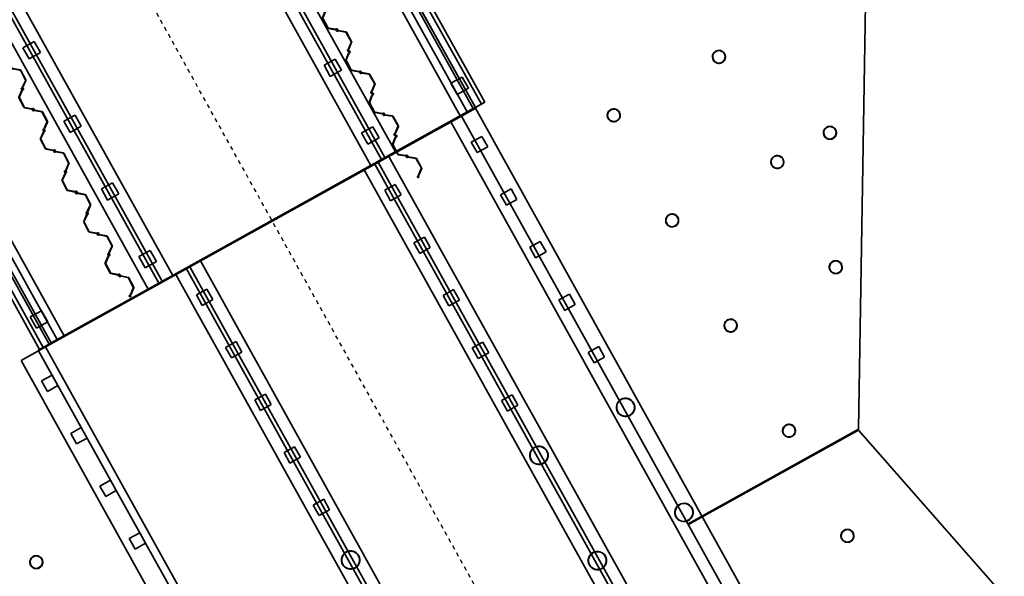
# Model space of a CAD drawing. Header units: metres. Extents: x 114178.5 to 114242.5, y 476750.2 to 476842.5.
# Tile 4 of 9: x 114201.9 to 114226.4, y 476781.9 to 476795.8. Entities that reach past the tile are written whole.
import ezdxf

# ---------------------------------------------------------------- set-up
doc = ezdxf.new("R2010")
doc.units = ezdxf.units.M
doc.linetypes.add('Grid Line', pattern=[0.022225, 0.0127, -0.003175, 0.003175, -0.003175])
doc.linetypes.add('Hidden_2_0', pattern=[0.004, 0.002, -0.002])
for name, color, linetype, lineweight in [('N-CO-BC-BETONVORM-G', 50, 'Continuous', 13), ('N-CO-SC-STAALVORM-G', 10, 'Continuous', 13), ('X-XX-AL-DETAIL-GN', 10, 'Continuous', 13), ('X_XX_AL_STRAMIENLIJN_G', 7, 'Continuous', 18)]:
    doc.layers.add(name, color=color, linetype=linetype, lineweight=lineweight)

# ---------------------------------------------------------------- blocks, each defined once
blk = doc.blocks.new('SF_Landhoofdbalk - Verkeersbrug-1300459-DWG export')
at = {"layer": 'N-CO-BC-BETONVORM-G', "lineweight": 35}
for p, q in [((-6.135, 0), (-6.135, 0.2)), ((-6.135, 0.2), (-6.135, 0.2)), ((-6.135, 0.2), (-6.135, -0.5)), ((-6.135, 0.2), (6.135, 0.2)), ((-6.135, 0.2), (6.135, 0.2)), ((-6.135, -0.17), (-6.135, 0)), ((-6.135, 0), (-6.135, 0)), ((-6.135, 0), (6.135, 0)), ((-6.135, 0), (6.135, 0)), ((6.135, -0.5), (6.135, 0.2)), ((6.135, 0.2), (6.135, 0.2)), ((6.135, 0.2), (6.135, 0)), ((6.135, 0), (6.135, 0)), ((6.135, 0), (6.135, -0.17)), ((-6.135, -0.23), (-6.135, -0.17)), ((-6.135, -0.17), (6.135, -0.17)), ((-6.135, -0.23), (-6.135, -0.23)), ((-6.135, -0.4), (-6.135, -0.23)), ((6.135, -0.23), (-6.135, -0.23)), ((6.135, -0.23), (-6.135, -0.23)), ((6.135, -0.17), (6.135, -0.23)), ((6.135, -0.23), (6.135, -0.4)), ((6.135, -0.23), (6.135, -0.23)), ((-6.135, -0.5), (-6.135, -0.4)), ((-6.135, -0.4), (6.135, -0.4)), ((6.135, -0.4), (6.135, -0.5)), ((-6.135, -0.5), (-6.135, -0.5)), ((6.135, -0.5), (-6.135, -0.5)), ((-6.135, -0.5), (6.135, -0.5)), ((6.135, -0.5), (6.135, -0.5))]:
    blk.add_line(p, q, dxfattribs=at)
blk = doc.blocks.new('SF_Landhoofdbalk - Verkeersbrug-1300427-DWG export')
at = {"layer": 'N-CO-BC-BETONVORM-G', "lineweight": 35}
for p, q in [((-6.135, 0.4), (-6.135, 0.5)), ((-6.135, 0.5), (-6.135, 0.5)), ((-6.135, 0.5), (-6.135, -0.2)), ((-6.135, 0.5), (6.135, 0.5)), ((6.135, 0.5), (-6.135, 0.5)), ((6.135, -0.2), (6.135, 0.5)), ((6.135, 0.5), (6.135, 0.5)), ((6.135, 0.5), (6.135, 0.4)), ((-6.135, 0.23), (-6.135, 0.4)), ((6.135, 0.4), (-6.135, 0.4)), ((6.135, 0.4), (6.135, 0.23)), ((-6.135, 0.17), (-6.135, 0.23)), ((-6.135, 0.23), (-6.135, 0.23)), ((-6.135, 0.23), (6.135, 0.23)), ((-6.135, 0.23), (6.135, 0.23)), ((-6.135, 0), (-6.135, 0.17)), ((6.135, 0.17), (-6.135, 0.17)), ((-6.135, -0.2), (-6.135, 0)), ((-6.135, 0), (-6.135, 0)), ((6.135, 0), (-6.135, 0)), ((6.135, 0), (-6.135, 0)), ((6.135, 0.23), (6.135, 0.23)), ((6.135, 0.23), (6.135, 0.17)), ((6.135, 0.17), (6.135, 0)), ((6.135, 0), (6.135, 0)), ((6.135, 0), (6.135, -0.2)), ((-6.135, -0.2), (-6.135, -0.2)), ((6.135, -0.2), (-6.135, -0.2)), ((6.135, -0.2), (-6.135, -0.2)), ((6.135, -0.2), (6.135, -0.2))]:
    blk.add_line(p, q, dxfattribs=at)
blk = doc.blocks.new('SC_Sheet Pile_PU - PU12-10-10-1298068-DWG export')
at = {"layer": 'N-CO-SC-STAALVORM-G', "lineweight": 35}
for p, q in [((-0.577, 0.007), (-0.59, -0.006)), ((-0.583, 0.01), (-0.578, 0.01)), ((-0.563, -0.008), (-0.561, 0.015)), ((-0.556, 0.029), (-0.441, 0.171)), ((-0.553, 0.01), (-0.555, -0.012)), ((-0.438, 0.159), (-0.547, 0.023)), ((-0.423, 0.18), (-0.16, 0.18)), ((-0.167, 0.17), (-0.416, 0.17)), ((-0.036, 0.023), (-0.145, 0.159)), ((-0.142, 0.171), (-0.027, 0.029)), ((-0.028, -0.012), (-0.03, 0.01)), ((-0.022, 0.015), (-0.02, -0.008)), ((-0.017, 0.003), (-0.017, 0.01)), ((-0.008, 0.009), (-0.008, 0.008)), ((-0.007, 0.006), (0.006, -0.007)), ((-0.006, 0.021), (0.017, 0.021)), ((0.007, -0.006), (-0.006, 0.007)), ((0.015, 0.012), (-0.005, 0.012)), ((-0.005, 0.01), (0, 0.01)), ((0.022, -0.015), (0.02, 0.008)), ((0.028, 0.012), (0.03, -0.01)), ((0.553, -0.01), (0.555, 0.012)), ((0.563, 0.008), (0.561, -0.015)), ((0.566, 0.021), (0.589, 0.021)), ((0.588, 0.012), (0.568, 0.012)), ((0.577, -0.007), (0.59, 0.006)), ((0.591, 0.008), (0.591, 0.009)), ((0.6, 0.01), (0.6, 0.003)), ((-0.6, -0.01), (-0.6, -0.003)), ((-0.591, -0.008), (-0.591, -0.009)), ((-0.566, -0.021), (-0.589, -0.021)), ((-0.588, -0.012), (-0.568, -0.012)), ((0.006, -0.021), (-0.017, -0.021)), ((-0.015, -0.012), (0.005, -0.012)), ((0.005, -0.01), (0, -0.01)), ((0.008, -0.009), (0.008, -0.008)), ((0.017, -0.003), (0.017, -0.01)), ((0.142, -0.171), (0.027, -0.029)), ((0.036, -0.023), (0.145, -0.159)), ((0.423, -0.18), (0.16, -0.18)), ((0.167, -0.17), (0.416, -0.17)), ((0.438, -0.159), (0.547, -0.023)), ((0.556, -0.029), (0.441, -0.171)), ((0.583, -0.01), (0.578, -0.01))]:
    blk.add_line(p, q, dxfattribs=at)
for centre, major_axis, start_param, end_param in [((-0.59, -0.003), (-0.00002, 0.01), 0.860964, 1.568491), ((-0.583, -0.009), (0, 0.02), 6.28088, 7.14415), ((-0.578, 0.008), (-0.00001, 0.00213), 3.872326, 6.28088), ((-0.537, 0.013), (-0.0001, 0.025), 0.876849, 1.468815), ((-0.529, 0.008), (-0.0001, 0.025), 0.876849, 1.468815), ((-0.423, 0.155), (-0.0001, 0.025), 6.28088, 7.160034), ((-0.416, 0.14), (-0.0001, 0.03), 6.28088, 7.160034), ((-0.167, 0.14), (-0.0001, 0.03), 5.401726, 6.28088), ((-0.16, 0.155), (-0.0001, 0.025), 5.401726, 6.28088), ((-0.054, 0.008), (-0.0001, 0.025), 4.80976, 5.401726), ((-0.046, 0.013), (-0.0001, 0.025), 4.80976, 5.401726), ((-0.006, 0.01), (0, 0.011), 6.28088, 7.851676), ((-0.007, 0.003), (-0.00002, 0.01), 1.568491, 2.276018), ((-0.005, 0.009), (-0.00001, 0.003), 6.28088, 7.851676), ((-0.005, 0.008), (-0.00001, 0.003), 1.568491, 2.406249), ((-0.005, 0.008), (-0.00001, 0.00213), 6.28088, 8.689435), ((0, -0.009), (0, 0.02), 5.417611, 6.28088), ((0.007, -0.003), (-0.00002, 0.01), 4.710084, 5.417611), ((0.015, 0.007), (-0.00001, 0.005), 4.80976, 6.28088), ((0.017, 0.01), (0, 0.011), 4.80976, 6.28088), ((0.566, 0.01), (0, 0.011), 6.28088, 7.752001), ((0.568, 0.007), (-0.00001, 0.005), 6.28088, 7.752001), ((0.588, 0.009), (-0.00001, 0.003), 4.710084, 6.28088), ((0.589, 0.01), (0, 0.011), 4.710084, 6.28088), ((0.588, 0.008), (-0.00001, 0.003), 3.872326, 4.710084), ((0.59, 0.003), (-0.00002, 0.01), 4.002557, 4.710084), ((-0.589, -0.01), (0, 0.011), 1.568491, 3.139287), ((-0.588, -0.008), (-0.00001, 0.003), 0.730733, 1.568491), ((-0.588, -0.009), (-0.00001, 0.003), 1.568491, 3.139288), ((-0.568, -0.007), (-0.00001, 0.005), 3.139287, 4.610408), ((-0.566, -0.01), (0, 0.011), 3.139288, 4.610408), ((-0.017, -0.01), (0, 0.011), 1.668167, 3.139288), ((-0.015, -0.007), (-0.00001, 0.005), 1.668167, 3.139288), ((0, 0.009), (0, 0.02), 2.276018, 3.139287), ((0.005, -0.008), (-0.00001, 0.00213), 3.139288, 5.547842), ((0.005, -0.009), (-0.00001, 0.003), 3.139287, 4.710084), ((0.006, -0.01), (0, 0.011), 3.139288, 4.710084), ((0.005, -0.008), (-0.00001, 0.003), 4.710084, 5.547842), ((0.046, -0.013), (-0.0001, 0.025), 1.668167, 2.260134), ((0.054, -0.008), (-0.0001, 0.025), 1.668167, 2.260134), ((0.16, -0.155), (-0.0001, 0.025), 2.260134, 3.139287), ((0.167, -0.14), (-0.0001, 0.03), 2.260134, 3.139287), ((0.416, -0.14), (-0.0001, 0.03), 3.139287, 4.018441), ((0.423, -0.155), (-0.0001, 0.025), 3.139287, 4.018441), ((0.529, -0.008), (-0.0001, 0.025), 4.018441, 4.610408), ((0.537, -0.013), (-0.0001, 0.025), 4.018441, 4.610408), ((0.578, -0.008), (-0.00001, 0.00213), 0.730733, 3.139287), ((0.583, 0.009), (0, 0.02), 3.139287, 4.002557)]:
    blk.add_ellipse(centre, major_axis=major_axis, ratio=0.971616, start_param=start_param, end_param=end_param, dxfattribs=at)
at = {"layer": 'X-XX-AL-DETAIL-GN', "linetype": 'Hidden_2_0', "lineweight": 25}
for p, q in [((-0.588, 0), (-0.578, 0)), ((-0.583, 0.005), (-0.583, -0.005)), ((-0.005, 0), (0.005, 0)), ((0, -0.005), (0, 0.005)), ((0.588, 0), (0.578, 0)), ((0.583, -0.005), (0.583, 0.005))]:
    blk.add_line(p, q, dxfattribs=at)
blk = doc.blocks.new('SC_Sheet Pile_PU - PU12-10-10-1298067-DWG export')
at = {"layer": 'N-CO-SC-STAALVORM-G', "lineweight": 35}
for p, q in [((-0.6, 0.01), (-0.6, 0.003)), ((-0.591, 0.008), (-0.591, 0.009)), ((-0.577, -0.007), (-0.59, 0.006)), ((-0.566, 0.021), (-0.589, 0.021)), ((-0.588, 0.012), (-0.568, 0.012)), ((-0.563, 0.008), (-0.561, -0.015)), ((-0.553, -0.01), (-0.555, 0.012)), ((-0.028, 0.012), (-0.03, -0.01)), ((-0.022, -0.015), (-0.02, 0.008)), ((0.006, 0.021), (-0.017, 0.021)), ((-0.015, 0.012), (0.005, 0.012)), ((-0.007, -0.006), (0.006, 0.007)), ((0.007, 0.006), (-0.006, -0.007)), ((0.005, 0.01), (0, 0.01)), ((0.008, 0.009), (0.008, 0.008)), ((0.017, 0.003), (0.017, 0.01)), ((0.022, 0.015), (0.02, -0.008)), ((0.142, 0.171), (0.027, 0.029)), ((0.028, -0.012), (0.03, 0.01)), ((0.036, 0.023), (0.145, 0.159)), ((0.423, 0.18), (0.16, 0.18)), ((0.167, 0.17), (0.416, 0.17)), ((0.438, 0.159), (0.547, 0.023)), ((0.556, 0.029), (0.441, 0.171)), ((0.553, 0.01), (0.555, -0.012)), ((0.563, -0.008), (0.561, 0.015)), ((0.577, 0.007), (0.59, -0.006)), ((0.583, 0.01), (0.578, 0.01)), ((-0.583, -0.01), (-0.578, -0.01)), ((-0.556, -0.029), (-0.441, -0.171)), ((-0.438, -0.159), (-0.547, -0.023)), ((-0.423, -0.18), (-0.16, -0.18)), ((-0.167, -0.17), (-0.416, -0.17)), ((-0.036, -0.023), (-0.145, -0.159)), ((-0.142, -0.171), (-0.027, -0.029)), ((-0.017, -0.003), (-0.017, -0.01)), ((-0.008, -0.009), (-0.008, -0.008)), ((-0.006, -0.021), (0.017, -0.021)), ((-0.005, -0.01), (0, -0.01)), ((0.015, -0.012), (-0.005, -0.012)), ((0.566, -0.021), (0.589, -0.021)), ((0.588, -0.012), (0.568, -0.012)), ((0.591, -0.008), (0.591, -0.009)), ((0.6, -0.01), (0.6, -0.003))]:
    blk.add_line(p, q, dxfattribs=at)
for centre, major_axis, start_param, end_param in [((-0.589, 0.01), (0, 0.011), 0.002305, 1.573101), ((-0.59, 0.003), (0.00002, 0.01), 1.573101, 2.280628), ((-0.588, 0.009), (0.00001, 0.003), 0.002305, 1.573101), ((-0.588, 0.008), (0.00001, 0.003), 1.573102, 2.41086), ((-0.568, 0.007), (0.00001, 0.005), 4.81437, 6.28549), ((-0.566, 0.01), (0, 0.011), 4.81437, 6.28549), ((-0.017, 0.01), (0, 0.011), 0.002305, 1.473426), ((-0.015, 0.007), (0.00001, 0.005), 0.002305, 1.473426), ((-0.007, -0.003), (0.00002, 0.01), 0.865575, 1.573101), ((0, -0.009), (0, 0.02), 0.002305, 0.865575), ((0.005, 0.009), (0.00001, 0.003), 4.714694, 6.285491), ((0.005, 0.008), (0.00001, 0.00213), 3.876936, 6.28549), ((0.006, 0.01), (0, 0.011), 4.714694, 6.28549), ((0.005, 0.008), (0.00001, 0.003), 3.876936, 4.714694), ((0.007, 0.003), (0.00002, 0.01), 4.007167, 4.714694), ((0.046, 0.013), (0.0001, 0.025), 0.881459, 1.473426), ((0.054, 0.008), (0.0001, 0.025), 0.881459, 1.473426), ((0.16, 0.155), (0.0001, 0.025), 0.002305, 0.881459), ((0.167, 0.14), (0.0001, 0.03), 0.002305, 0.881459), ((0.416, 0.14), (0.0001, 0.03), 5.406337, 6.28549), ((0.423, 0.155), (0.0001, 0.025), 5.406337, 6.28549), ((0.529, 0.008), (0.0001, 0.025), 4.81437, 5.406337), ((0.537, 0.013), (0.0001, 0.025), 4.81437, 5.406337), ((0.578, 0.008), (0.00001, 0.00213), 0.002305, 2.41086), ((0.583, -0.009), (0, 0.02), 5.422221, 6.28549), ((0.59, -0.003), (0.00002, 0.01), 4.714694, 5.422221), ((-0.583, 0.009), (0, 0.02), 2.280628, 3.143898), ((-0.578, -0.008), (0.00001, 0.00213), 3.143898, 5.552452), ((-0.537, -0.013), (0.0001, 0.025), 1.672777, 2.264744), ((-0.529, -0.008), (0.0001, 0.025), 1.672777, 2.264744), ((-0.423, -0.155), (0.0001, 0.025), 2.264744, 3.143898), ((-0.416, -0.14), (0.0001, 0.03), 2.264744, 3.143898), ((-0.167, -0.14), (0.0001, 0.03), 3.143898, 4.023052), ((-0.16, -0.155), (0.0001, 0.025), 3.143898, 4.023052), ((-0.054, -0.008), (0.0001, 0.025), 4.023052, 4.615018), ((-0.046, -0.013), (0.0001, 0.025), 4.023052, 4.615018), ((-0.006, -0.01), (0, 0.011), 1.573101, 3.143898), ((-0.005, -0.008), (0.00001, 0.003), 0.735343, 1.573101), ((-0.005, -0.009), (0.00001, 0.003), 1.573102, 3.143898), ((-0.005, -0.008), (0.00001, 0.00213), 0.735343, 3.143898), ((0, 0.009), (0, 0.02), 3.143898, 4.007167), ((0.015, -0.007), (0.00001, 0.005), 3.143898, 4.615018), ((0.017, -0.01), (0, 0.011), 3.143898, 4.615018), ((0.566, -0.01), (0, 0.011), 1.672777, 3.143898), ((0.568, -0.007), (0.00001, 0.005), 1.672777, 3.143898), ((0.588, -0.009), (0.00001, 0.003), 3.143898, 4.714694), ((0.589, -0.01), (0, 0.011), 3.143898, 4.714694), ((0.588, -0.008), (0.00001, 0.003), 4.714694, 5.552452)]:
    blk.add_ellipse(centre, major_axis=major_axis, ratio=0.971616, start_param=start_param, end_param=end_param, dxfattribs=at)
at = {"layer": 'X-XX-AL-DETAIL-GN', "linetype": 'Hidden_2_0', "lineweight": 25}
for p, q in [((-0.588, 0), (-0.578, 0)), ((-0.583, -0.005), (-0.583, 0.005)), ((-0.005, 0), (0.005, 0)), ((0, 0.005), (0, -0.005)), ((0.588, 0), (0.578, 0)), ((0.583, 0.005), (0.583, -0.005))]:
    blk.add_line(p, q, dxfattribs=at)
blk = doc.blocks.new('SF_Beton_Rechthoekig - 700x500-1317572-DWG export')
at = {"layer": 'N-CO-BC-BETONVORM-G', "lineweight": 35}
for p, q in [((-11.965, -0.35), (-11.965, 0.35)), ((-11.965, 0.35), (-11.965, 0.35)), ((-11.965, 0.35), (-11.965, -0.35)), ((-11.965, 0.35), (11.965, 0.35)), ((-11.965, 0.35), (11.965, 0.35)), ((11.965, -0.35), (11.965, 0.35)), ((11.965, 0.35), (11.965, 0.35)), ((11.965, 0.35), (11.965, -0.35)), ((-11.965, -0.35), (-11.965, -0.35)), ((11.965, -0.35), (-11.965, -0.35)), ((-11.965, -0.35), (11.965, -0.35)), ((11.965, -0.35), (11.965, -0.35))]:
    blk.add_line(p, q, dxfattribs=at)

msp = doc.modelspace()

# ---------------------------------------------------------------- linework, layer by layer
at = {"layer": 'N-CO-BC-BETONVORM-G', "lineweight": 35}
for p, q in [((114213.268, 476793.567), (114207.289, 476804.329)), ((114207.098, 476804.199), (114213.057, 476793.473)), ((114204.956, 476803.009), (114210.915, 476792.284)), ((114211.003, 476792.332), (114205.044, 476803.058)), ((114205.306, 476803.204), (114211.265, 476792.478)), ((114211.265, 476792.478), (114205.306, 476803.204)), ((114210.653, 476792.138), (114204.694, 476802.864)), ((114210.653, 476792.138), (114204.694, 476802.864)), ((114199.755, 476800.12), (114205.714, 476789.394)), ((114205.714, 476789.394), (114199.755, 476800.12)), ((114199.406, 476799.926), (114205.364, 476789.2)), ((114205.452, 476789.248), (114199.493, 476799.974)), ((114205.102, 476789.054), (114199.143, 476799.78)), ((114205.102, 476789.054), (114199.143, 476799.78)), ((114196.66, 476798.423), (114202.628, 476787.68)), ((114202.829, 476787.791), (114196.87, 476798.517)), ((114222.983, 476796.169), (114222.808, 476785.554)), ((114201.976, 476795.073), (114202.255, 476795.228)), ((114201.976, 476795.073), (114202.255, 476795.228)), ((114202.255, 476795.228), (114202.411, 476794.949)), ((114202.255, 476795.228), (114202.411, 476794.949)), ((114202.131, 476794.793), (114201.976, 476795.073)), ((114202.131, 476794.793), (114201.976, 476795.073)), ((114202.411, 476794.949), (114202.131, 476794.793)), ((114202.411, 476794.949), (114202.131, 476794.793)), ((114209.484, 476794.634), (114209.763, 476794.789)), ((114209.484, 476794.634), (114209.763, 476794.789)), ((114209.763, 476794.789), (114209.919, 476794.51)), ((114209.763, 476794.789), (114209.919, 476794.51)), ((114209.639, 476794.354), (114209.484, 476794.634)), ((114209.639, 476794.354), (114209.484, 476794.634)), ((114209.919, 476794.51), (114209.639, 476794.354)), ((114209.919, 476794.51), (114209.639, 476794.354)), ((114212.65, 476794.185), (114212.93, 476794.341)), ((114212.65, 476794.185), (114212.93, 476794.341)), ((114212.805, 476793.906), (114212.65, 476794.185)), ((114212.805, 476793.906), (114212.65, 476794.185)), ((114212.93, 476794.341), (114213.085, 476794.061)), ((114212.93, 476794.341), (114213.085, 476794.061)), ((114213.085, 476794.061), (114212.805, 476793.906)), ((114213.085, 476794.061), (114212.805, 476793.906)), ((114213.057, 476793.473), (114205.364, 476789.2)), ((114213.259, 476793.562), (114212.647, 476793.223)), ((114212.647, 476793.223), (114213.259, 476793.562)), ((114212.909, 476793.369), (114213.268, 476793.567)), ((114213.259, 476793.562), (114233.664, 476756.835)), ((114233.664, 476756.835), (114213.259, 476793.562)), ((114202.367, 476787.512), (114212.909, 476793.369)), ((114202.995, 476793.237), (114203.275, 476793.393)), ((114202.995, 476793.237), (114203.275, 476793.393)), ((114203.151, 476792.958), (114202.995, 476793.237)), ((114203.151, 476792.958), (114202.995, 476793.237)), ((114203.275, 476793.393), (114203.431, 476793.113)), ((114203.275, 476793.393), (114203.431, 476793.113)), ((114233.052, 476756.495), (114212.647, 476793.223)), ((114233.052, 476756.495), (114212.647, 476793.223)), ((114212.909, 476793.369), (114233.314, 476756.641)), ((114203.431, 476793.113), (114203.151, 476792.958)), ((114203.431, 476793.113), (114203.151, 476792.958)), ((114210.421, 476792.947), (114210.701, 476793.102)), ((114210.421, 476792.947), (114210.701, 476793.102)), ((114210.576, 476792.667), (114210.421, 476792.947)), ((114210.576, 476792.667), (114210.421, 476792.947)), ((114210.701, 476793.102), (114210.856, 476792.823)), ((114210.701, 476793.102), (114210.856, 476792.823)), ((114210.856, 476792.823), (114210.576, 476792.667)), ((114210.856, 476792.823), (114210.576, 476792.667)), ((114213.157, 476792.717), (114213.419, 476792.862)), ((114213.157, 476792.717), (114213.419, 476792.862)), ((114213.303, 476792.455), (114213.157, 476792.717)), ((114213.303, 476792.455), (114213.157, 476792.717)), ((114213.419, 476792.862), (114213.565, 476792.6)), ((114213.419, 476792.862), (114213.565, 476792.6)), ((114211.265, 476792.478), (114210.653, 476792.138)), ((114210.653, 476792.138), (114211.265, 476792.478)), ((114213.565, 476792.6), (114213.303, 476792.455)), ((114213.565, 476792.6), (114213.303, 476792.455)), ((114211.1, 476792.363), (114210.488, 476792.023)), ((114210.488, 476792.023), (114211.1, 476792.363)), ((114231.242, 476755.489), (114210.837, 476792.217)), ((114211.1, 476792.363), (114231.505, 476755.635)), ((114231.505, 476755.635), (114211.1, 476792.363)), ((114230.893, 476755.295), (114210.488, 476792.023)), ((114225.889, 476764.302), (114210.488, 476792.023)), ((114210.749, 476792.168), (114226.15, 476764.447)), ((114203.933, 476791.55), (114204.212, 476791.706)), ((114203.933, 476791.55), (114204.212, 476791.706)), ((114204.088, 476791.27), (114203.933, 476791.55)), ((114204.088, 476791.27), (114203.933, 476791.55)), ((114204.212, 476791.706), (114204.368, 476791.426)), ((114204.212, 476791.706), (114204.368, 476791.426)), ((114210.997, 476791.517), (114211.259, 476791.662)), ((114210.997, 476791.517), (114211.259, 476791.662)), ((114211.143, 476791.254), (114210.997, 476791.517)), ((114211.143, 476791.254), (114210.997, 476791.517)), ((114211.259, 476791.662), (114211.405, 476791.4)), ((114211.259, 476791.662), (114211.405, 476791.4)), ((114213.886, 476791.406), (114214.148, 476791.551)), ((114213.886, 476791.406), (114214.148, 476791.551)), ((114214.148, 476791.551), (114214.293, 476791.289)), ((114214.148, 476791.551), (114214.293, 476791.289)), ((114204.368, 476791.426), (114204.088, 476791.27)), ((114204.368, 476791.426), (114204.088, 476791.27)), ((114211.405, 476791.4), (114211.143, 476791.254)), ((114211.405, 476791.4), (114211.143, 476791.254)), ((114214.031, 476791.143), (114213.886, 476791.406)), ((114214.031, 476791.143), (114213.886, 476791.406)), ((114214.293, 476791.289), (114214.031, 476791.143)), ((114214.293, 476791.289), (114214.031, 476791.143)), ((114211.725, 476790.205), (114211.988, 476790.351)), ((114211.725, 476790.205), (114211.988, 476790.351)), ((114211.988, 476790.351), (114212.133, 476790.089)), ((114211.988, 476790.351), (114212.133, 476790.089)), ((114204.87, 476789.863), (114205.15, 476790.018)), ((114204.87, 476789.863), (114205.15, 476790.018)), ((114205.15, 476790.018), (114205.305, 476789.739)), ((114205.15, 476790.018), (114205.305, 476789.739)), ((114211.871, 476789.943), (114211.725, 476790.205)), ((114211.871, 476789.943), (114211.725, 476790.205)), ((114212.133, 476790.089), (114211.871, 476789.943)), ((114212.133, 476790.089), (114211.871, 476789.943)), ((114214.614, 476790.094), (114214.876, 476790.24)), ((114214.614, 476790.094), (114214.876, 476790.24)), ((114214.76, 476789.832), (114214.614, 476790.094)), ((114214.76, 476789.832), (114214.614, 476790.094)), ((114214.876, 476790.24), (114215.022, 476789.978)), ((114214.876, 476790.24), (114215.022, 476789.978)), ((114205.025, 476789.583), (114204.87, 476789.863)), ((114205.025, 476789.583), (114204.87, 476789.863)), ((114206.404, 476789.754), (114205.792, 476789.414)), ((114205.792, 476789.414), (114206.404, 476789.754)), ((114206.404, 476789.754), (114221.804, 476762.033)), ((114221.804, 476762.033), (114206.404, 476789.754)), ((114215.022, 476789.978), (114214.76, 476789.832)), ((114215.022, 476789.978), (114214.76, 476789.832)), ((114205.305, 476789.739), (114205.025, 476789.583)), ((114205.305, 476789.739), (114205.025, 476789.583)), ((114206.054, 476789.56), (114217.676, 476768.641)), ((114221.542, 476761.887), (114206.141, 476789.608)), ((114205.102, 476789.054), (114205.714, 476789.394)), ((114205.714, 476789.394), (114205.452, 476789.248)), ((114221.193, 476761.693), (114205.792, 476789.414)), ((114217.414, 476768.495), (114205.792, 476789.414)), ((114202.829, 476787.791), (114205.364, 476789.2)), ((114205.364, 476789.2), (114205.102, 476789.054)), ((114206.302, 476788.908), (114206.564, 476789.054)), ((114206.302, 476788.908), (114206.564, 476789.054)), ((114206.564, 476789.054), (114206.709, 476788.792)), ((114206.564, 476789.054), (114206.709, 476788.792)), ((114212.454, 476788.894), (114212.716, 476789.04)), ((114212.454, 476788.894), (114212.716, 476789.04)), ((114212.716, 476789.04), (114212.862, 476788.778)), ((114212.716, 476789.04), (114212.862, 476788.778)), ((114206.447, 476788.646), (114206.302, 476788.908)), ((114206.447, 476788.646), (114206.302, 476788.908)), ((114206.709, 476788.792), (114206.447, 476788.646)), ((114206.709, 476788.792), (114206.447, 476788.646)), ((114212.6, 476788.632), (114212.454, 476788.894)), ((114212.6, 476788.632), (114212.454, 476788.894)), ((114212.862, 476788.778), (114212.6, 476788.632)), ((114212.862, 476788.778), (114212.6, 476788.632)), ((114215.342, 476788.783), (114215.605, 476788.929)), ((114215.342, 476788.783), (114215.605, 476788.929)), ((114215.488, 476788.521), (114215.342, 476788.783)), ((114215.488, 476788.521), (114215.342, 476788.783)), ((114215.605, 476788.929), (114215.75, 476788.667)), ((114215.605, 476788.929), (114215.75, 476788.667)), ((114215.75, 476788.667), (114215.488, 476788.521)), ((114215.75, 476788.667), (114215.488, 476788.521)), ((114202.16, 476788.358), (114202.44, 476788.513)), ((114202.16, 476788.358), (114202.44, 476788.513)), ((114202.316, 476788.078), (114202.16, 476788.358)), ((114202.316, 476788.078), (114202.16, 476788.358)), ((114202.44, 476788.513), (114202.595, 476788.233)), ((114202.44, 476788.513), (114202.595, 476788.233)), ((114202.595, 476788.233), (114202.316, 476788.078)), ((114202.595, 476788.233), (114202.316, 476788.078)), ((114202.628, 476787.68), (114202.357, 476787.529)), ((114207.03, 476787.597), (114207.292, 476787.743)), ((114207.03, 476787.597), (114207.292, 476787.743)), ((114207.176, 476787.335), (114207.03, 476787.597)), ((114207.176, 476787.335), (114207.03, 476787.597)), ((114207.292, 476787.743), (114207.438, 476787.48)), ((114207.292, 476787.743), (114207.438, 476787.48)), ((114213.182, 476787.583), (114213.445, 476787.729)), ((114213.182, 476787.583), (114213.445, 476787.729)), ((114213.328, 476787.321), (114213.182, 476787.583)), ((114213.328, 476787.321), (114213.182, 476787.583)), ((114213.445, 476787.729), (114213.59, 476787.466)), ((114213.445, 476787.729), (114213.59, 476787.466)), ((114216.071, 476787.472), (114216.333, 476787.618)), ((114216.071, 476787.472), (114216.333, 476787.618)), ((114216.333, 476787.618), (114216.479, 476787.355)), ((114216.333, 476787.618), (114216.479, 476787.355)), ((114202.357, 476787.529), (114213.989, 476766.593)), ((114207.438, 476787.48), (114207.176, 476787.335)), ((114207.438, 476787.48), (114207.176, 476787.335)), ((114213.59, 476787.466), (114213.328, 476787.321)), ((114213.59, 476787.466), (114213.328, 476787.321)), ((114216.217, 476787.21), (114216.071, 476787.472)), ((114216.217, 476787.21), (114216.071, 476787.472)), ((114216.479, 476787.355), (114216.217, 476787.21)), ((114216.479, 476787.355), (114216.217, 476787.21)), ((114202.44, 476786.763), (114202.702, 476786.908)), ((114202.44, 476786.763), (114202.702, 476786.908)), ((114202.702, 476786.908), (114202.848, 476786.646)), ((114202.702, 476786.908), (114202.848, 476786.646)), ((114202.586, 476786.5), (114202.44, 476786.763)), ((114202.586, 476786.5), (114202.44, 476786.763)), ((114202.848, 476786.646), (114202.586, 476786.5)), ((114202.848, 476786.646), (114202.586, 476786.5)), ((114207.759, 476786.286), (114208.021, 476786.431)), ((114207.759, 476786.286), (114208.021, 476786.431)), ((114208.021, 476786.431), (114208.166, 476786.169)), ((114208.021, 476786.431), (114208.166, 476786.169)), ((114213.911, 476786.272), (114214.173, 476786.417)), ((114213.911, 476786.272), (114214.173, 476786.417)), ((114214.173, 476786.417), (114214.319, 476786.155)), ((114214.173, 476786.417), (114214.319, 476786.155)), ((114207.904, 476786.023), (114207.759, 476786.286)), ((114207.904, 476786.023), (114207.759, 476786.286)), ((114208.166, 476786.169), (114207.904, 476786.023)), ((114208.166, 476786.169), (114207.904, 476786.023)), ((114214.056, 476786.01), (114213.911, 476786.272)), ((114214.056, 476786.01), (114213.911, 476786.272)), ((114214.319, 476786.155), (114214.056, 476786.01)), ((114214.319, 476786.155), (114214.056, 476786.01)), ((114203.168, 476785.451), (114203.431, 476785.597)), ((114203.168, 476785.451), (114203.431, 476785.597)), ((114203.431, 476785.597), (114203.576, 476785.335)), ((114203.431, 476785.597), (114203.576, 476785.335)), ((114203.314, 476785.189), (114203.168, 476785.451)), ((114203.314, 476785.189), (114203.168, 476785.451)), ((114203.576, 476785.335), (114203.314, 476785.189)), ((114203.576, 476785.335), (114203.314, 476785.189)), ((114222.808, 476785.554), (114218.562, 476783.195)), ((114218.571, 476783.177), (114222.814, 476785.534)), ((114222.814, 476785.534), (114235.687, 476770.877)), ((114208.487, 476784.974), (114208.749, 476785.12)), ((114208.487, 476784.974), (114208.749, 476785.12)), ((114208.749, 476785.12), (114208.895, 476784.858)), ((114208.749, 476785.12), (114208.895, 476784.858)), ((114208.633, 476784.712), (114208.487, 476784.974)), ((114208.633, 476784.712), (114208.487, 476784.974)), ((114208.895, 476784.858), (114208.633, 476784.712)), ((114208.895, 476784.858), (114208.633, 476784.712)), ((114203.897, 476784.14), (114204.159, 476784.286)), ((114203.897, 476784.14), (114204.159, 476784.286)), ((114204.043, 476783.878), (114203.897, 476784.14)), ((114204.043, 476783.878), (114203.897, 476784.14)), ((114204.159, 476784.286), (114204.305, 476784.024)), ((114204.159, 476784.286), (114204.305, 476784.024)), ((114204.305, 476784.024), (114204.043, 476783.878)), ((114204.305, 476784.024), (114204.043, 476783.878)), ((114209.215, 476783.663), (114209.478, 476783.809)), ((114209.215, 476783.663), (114209.478, 476783.809)), ((114209.361, 476783.401), (114209.215, 476783.663)), ((114209.361, 476783.401), (114209.215, 476783.663)), ((114209.478, 476783.809), (114209.623, 476783.547)), ((114209.478, 476783.809), (114209.623, 476783.547)), ((114209.623, 476783.547), (114209.361, 476783.401)), ((114209.623, 476783.547), (114209.361, 476783.401)), ((114204.625, 476782.829), (114204.888, 476782.975)), ((114204.625, 476782.829), (114204.888, 476782.975)), ((114204.888, 476782.975), (114205.033, 476782.712)), ((114204.888, 476782.975), (114205.033, 476782.712)), ((114204.771, 476782.567), (114204.625, 476782.829)), ((114204.771, 476782.567), (114204.625, 476782.829)), ((114205.033, 476782.712), (114204.771, 476782.567)), ((114205.033, 476782.712), (114204.771, 476782.567))]:
    msp.add_line(p, q, dxfattribs=at)
for centre, radius, start, end in [((114219.331, 476794.844), 0.156, 29.0551, 209.0551), ((114219.331, 476794.844), 0.156, 29.0551, 209.0551), ((114219.331, 476794.844), 0.156, 209.0551, 29.0551), ((114219.331, 476794.844), 0.156, 209.0551, 29.0551), ((114216.709, 476793.387), 0.156, 29.0551, 209.0551), ((114216.709, 476793.387), 0.156, 29.0551, 209.0551), ((114216.709, 476793.387), 0.156, 209.0551, 29.0551), ((114216.709, 476793.387), 0.156, 209.0551, 29.0551), ((114222.099, 476792.95), 0.156, 29.0551, 209.0551), ((114222.099, 476792.95), 0.156, 29.0551, 209.0551), ((114222.099, 476792.95), 0.156, 209.0551, 29.0551), ((114222.099, 476792.95), 0.156, 209.0551, 29.0551), ((114220.788, 476792.221), 0.156, 29.0551, 209.0551), ((114220.788, 476792.221), 0.156, 29.0551, 209.0551), ((114220.788, 476792.221), 0.156, 209.0551, 29.0551), ((114220.788, 476792.221), 0.156, 209.0551, 29.0551), ((114218.166, 476790.764), 0.156, 29.0551, 209.0551), ((114218.166, 476790.764), 0.156, 29.0551, 209.0551), ((114218.166, 476790.764), 0.156, 209.0551, 29.0551), ((114218.166, 476790.764), 0.156, 209.0551, 29.0551), ((114222.245, 476789.599), 0.156, 29.0551, 209.0551), ((114222.245, 476789.599), 0.156, 29.0551, 209.0551), ((114222.245, 476789.599), 0.156, 209.0551, 29.0551), ((114222.245, 476789.599), 0.156, 209.0551, 29.0551), ((114219.623, 476788.142), 0.156, 29.0551, 209.0551), ((114219.623, 476788.142), 0.156, 29.0551, 209.0551), ((114219.623, 476788.142), 0.156, 209.0551, 29.0551), ((114219.623, 476788.142), 0.156, 209.0551, 29.0551), ((114217.003, 476786.102), 0.222, 29.0551, 209.0551), ((114217.003, 476786.102), 0.222, 29.0551, 209.0551), ((114217.003, 476786.102), 0.222, 209.0551, 29.0551), ((114217.003, 476786.102), 0.222, 209.0551, 29.0551), ((114221.08, 476785.519), 0.156, 29.0551, 209.0551), ((114221.08, 476785.519), 0.156, 29.0551, 209.0551), ((114221.08, 476785.519), 0.156, 209.0551, 29.0551), ((114221.08, 476785.519), 0.156, 209.0551, 29.0551), ((114214.844, 476784.903), 0.223, 29.0551, 209.0551), ((114214.844, 476784.903), 0.223, 29.0551, 209.0551), ((114214.844, 476784.903), 0.223, 209.0551, 29.0551), ((114214.844, 476784.903), 0.222, 209.0551, 29.0551), ((114218.46, 476783.48), 0.223, 29.0551, 209.0551), ((114218.46, 476783.48), 0.222, 29.0551, 209.0551), ((114218.46, 476783.48), 0.222, 209.0551, 29.0551), ((114218.46, 476783.48), 0.223, 209.0551, 29.0551), ((114222.536, 476782.897), 0.156, 29.0551, 209.0551), ((114222.536, 476782.897), 0.156, 29.0551, 209.0551), ((114222.536, 476782.897), 0.156, 209.0551, 29.0551), ((114222.536, 476782.897), 0.156, 209.0551, 29.0551), ((114202.309, 476782.241), 0.156, 29.0551, 209.0551), ((114202.309, 476782.241), 0.156, 29.0551, 209.0551), ((114210.148, 476782.294), 0.223, 29.0551, 209.0551), ((114210.148, 476782.294), 0.222, 29.0551, 209.0551), ((114210.148, 476782.294), 0.223, 209.0551, 29.0551), ((114210.148, 476782.294), 0.223, 209.0551, 29.0551), ((114216.301, 476782.28), 0.222, 29.0551, 209.0551), ((114216.301, 476782.28), 0.222, 29.0551, 209.0551), ((114216.301, 476782.28), 0.222, 209.0551, 29.0551), ((114216.301, 476782.28), 0.223, 209.0551, 29.0551), ((114202.309, 476782.241), 0.156, 209.0551, 29.0551), ((114202.309, 476782.241), 0.156, 209.0551, 29.0551)]:
    msp.add_arc(centre, radius, start, end, dxfattribs=at)
at = {"layer": 'N-CO-SC-STAALVORM-G', "lineweight": 35}
for centre, radius, start, end in [((114219.331, 476794.844), 0.162, 119.0551, 299.0551), ((114219.331, 476794.844), 0.162, 119.0551, 299.0551), ((114219.331, 476794.844), 0.156, 119.0551, 299.0551), ((114219.331, 476794.844), 0.156, 119.0551, 299.0551), ((114219.331, 476794.844), 0.162, 299.0551, 119.0551), ((114219.331, 476794.844), 0.162, 299.0551, 119.0551), ((114219.331, 476794.844), 0.156, 299.0551, 119.0551), ((114219.331, 476794.844), 0.156, 299.0551, 119.0551), ((114216.709, 476793.387), 0.162, 119.0551, 299.0551), ((114216.709, 476793.387), 0.162, 119.0551, 299.0551), ((114216.709, 476793.387), 0.156, 119.0551, 299.0551), ((114216.709, 476793.387), 0.156, 119.0551, 299.0551), ((114216.709, 476793.387), 0.162, 299.0551, 119.0551), ((114216.709, 476793.387), 0.162, 299.0551, 119.0551), ((114216.709, 476793.387), 0.156, 299.0551, 119.0551), ((114216.709, 476793.387), 0.156, 299.0551, 119.0551), ((114222.099, 476792.95), 0.162, 119.0551, 299.0551), ((114222.099, 476792.95), 0.162, 119.0551, 299.0551), ((114222.099, 476792.95), 0.156, 119.0551, 299.0551), ((114222.099, 476792.95), 0.156, 119.0551, 299.0551), ((114222.099, 476792.95), 0.162, 299.0551, 119.0551), ((114222.099, 476792.95), 0.162, 299.0551, 119.0551), ((114222.099, 476792.95), 0.156, 299.0551, 119.0551), ((114222.099, 476792.95), 0.156, 299.0551, 119.0551), ((114220.788, 476792.221), 0.162, 119.0551, 299.0551), ((114220.788, 476792.221), 0.162, 119.0551, 299.0551), ((114220.788, 476792.221), 0.156, 119.0551, 299.0551), ((114220.788, 476792.221), 0.156, 119.0551, 299.0551), ((114220.788, 476792.221), 0.162, 299.0551, 119.0551), ((114220.788, 476792.221), 0.162, 299.0551, 119.0551), ((114220.788, 476792.221), 0.156, 299.0551, 119.0551), ((114220.788, 476792.221), 0.156, 299.0551, 119.0551), ((114218.166, 476790.764), 0.162, 119.0551, 299.0551), ((114218.166, 476790.764), 0.162, 119.0551, 299.0551), ((114218.166, 476790.764), 0.156, 119.0551, 299.0551), ((114218.166, 476790.764), 0.156, 119.0551, 299.0551), ((114218.166, 476790.764), 0.162, 299.0551, 119.0551), ((114218.166, 476790.764), 0.162, 299.0551, 119.0551), ((114218.166, 476790.764), 0.156, 299.0551, 119.0551), ((114218.166, 476790.764), 0.156, 299.0551, 119.0551), ((114222.245, 476789.599), 0.162, 299.0551, 119.0551), ((114222.245, 476789.599), 0.162, 299.0551, 119.0551), ((114222.245, 476789.599), 0.156, 299.0551, 119.0551), ((114222.245, 476789.599), 0.156, 299.0551, 119.0551), ((114222.245, 476789.599), 0.162, 119.0551, 299.0551), ((114222.245, 476789.599), 0.162, 119.0551, 299.0551), ((114222.245, 476789.599), 0.156, 119.0551, 299.0551), ((114222.245, 476789.599), 0.156, 119.0551, 299.0551), ((114219.623, 476788.142), 0.162, 119.0551, 299.0551), ((114219.623, 476788.142), 0.162, 119.0551, 299.0551), ((114219.623, 476788.142), 0.156, 119.0551, 299.0551), ((114219.623, 476788.142), 0.156, 119.0551, 299.0551), ((114219.623, 476788.142), 0.162, 299.0551, 119.0551), ((114219.623, 476788.142), 0.162, 299.0551, 119.0551), ((114219.623, 476788.142), 0.156, 299.0551, 119.0551), ((114219.623, 476788.142), 0.156, 299.0551, 119.0551), ((114217.003, 476786.102), 0.229, 299.0551, 119.0551), ((114217.003, 476786.102), 0.228, 299.0551, 119.0551), ((114217.003, 476786.102), 0.222, 299.0551, 119.0551), ((114217.003, 476786.102), 0.222, 299.0551, 119.0551), ((114217.003, 476786.102), 0.228, 119.0551, 299.0551), ((114217.003, 476786.102), 0.229, 119.0551, 299.0551), ((114217.003, 476786.102), 0.222, 119.0551, 299.0551), ((114217.003, 476786.102), 0.222, 119.0551, 299.0551), ((114221.08, 476785.519), 0.162, 119.0551, 299.0551), ((114221.08, 476785.519), 0.162, 119.0551, 299.0551), ((114221.08, 476785.519), 0.156, 119.0551, 299.0551), ((114221.08, 476785.519), 0.156, 119.0551, 299.0551), ((114221.08, 476785.519), 0.162, 299.0551, 119.0551), ((114221.08, 476785.519), 0.162, 299.0551, 119.0551), ((114221.08, 476785.519), 0.156, 299.0551, 119.0551), ((114221.08, 476785.519), 0.156, 299.0551, 119.0551), ((114214.844, 476784.903), 0.229, 119.0551, 299.0551), ((114214.844, 476784.903), 0.229, 119.0551, 299.0551), ((114214.844, 476784.903), 0.223, 119.0551, 299.0551), ((114214.844, 476784.903), 0.223, 119.0551, 299.0551), ((114214.844, 476784.903), 0.229, 299.0551, 119.0551), ((114214.844, 476784.903), 0.229, 299.0551, 119.0551), ((114214.844, 476784.903), 0.222, 299.0551, 119.0551), ((114214.844, 476784.903), 0.223, 299.0551, 119.0551), ((114218.46, 476783.48), 0.229, 119.0551, 299.0551), ((114218.46, 476783.48), 0.228, 119.0551, 299.0551), ((114218.46, 476783.48), 0.222, 119.0551, 299.0551), ((114218.46, 476783.48), 0.222, 119.0551, 299.0551), ((114218.46, 476783.48), 0.228, 299.0551, 119.0551), ((114218.46, 476783.48), 0.229, 299.0551, 119.0551), ((114218.46, 476783.48), 0.223, 299.0551, 119.0551), ((114218.46, 476783.48), 0.223, 299.0551, 119.0551), ((114222.536, 476782.897), 0.162, 119.0551, 299.0551), ((114222.536, 476782.897), 0.162, 119.0551, 299.0551), ((114222.536, 476782.897), 0.156, 119.0551, 299.0551), ((114222.536, 476782.897), 0.156, 119.0551, 299.0551), ((114222.536, 476782.897), 0.162, 299.0551, 119.0551), ((114222.536, 476782.897), 0.162, 299.0551, 119.0551), ((114222.536, 476782.897), 0.156, 299.0551, 119.0551), ((114222.536, 476782.897), 0.156, 299.0551, 119.0551), ((114202.309, 476782.241), 0.162, 299.0551, 119.0551), ((114202.309, 476782.241), 0.162, 299.0551, 119.0551), ((114202.309, 476782.241), 0.156, 299.0551, 119.0551), ((114202.309, 476782.241), 0.156, 299.0551, 119.0551), ((114210.148, 476782.294), 0.229, 119.0551, 299.0551), ((114210.148, 476782.294), 0.229, 119.0551, 299.0551), ((114210.148, 476782.294), 0.222, 119.0551, 299.0551), ((114210.148, 476782.294), 0.223, 119.0551, 299.0551), ((114210.148, 476782.294), 0.229, 299.0551, 119.0551), ((114210.148, 476782.294), 0.229, 299.0551, 119.0551), ((114210.148, 476782.294), 0.223, 299.0551, 119.0551), ((114210.148, 476782.294), 0.223, 299.0551, 119.0551), ((114216.301, 476782.28), 0.229, 119.0551, 299.0551), ((114216.301, 476782.28), 0.228, 119.0551, 299.0551), ((114216.301, 476782.28), 0.222, 119.0551, 299.0551), ((114216.301, 476782.28), 0.222, 119.0551, 299.0551), ((114216.301, 476782.28), 0.229, 299.0551, 119.0551), ((114216.301, 476782.28), 0.229, 299.0551, 119.0551), ((114216.301, 476782.28), 0.223, 299.0551, 119.0551), ((114216.301, 476782.28), 0.222, 299.0551, 119.0551), ((114202.309, 476782.241), 0.162, 119.0551, 299.0551), ((114202.309, 476782.241), 0.162, 119.0551, 299.0551), ((114202.309, 476782.241), 0.156, 119.0551, 299.0551), ((114202.309, 476782.241), 0.156, 119.0551, 299.0551)]:
    msp.add_arc(centre, radius, start, end, dxfattribs=at)
at = {"layer": 'X_XX_AL_STRAMIENLIJN_G', "linetype": 'Grid Line', "lineweight": 25}
msp.add_line((114230.713, 476750.214), (114181.297, 476839.161), dxfattribs=at)

# ---------------------------------------------------------------- block references
at = {"layer": 'N-CO-BC-BETONVORM-G', "lineweight": 35}
for name, p, rotation in [('SF_Landhoofdbalk - Verkeersbrug-1300427-DWG export', (114210.078, 476798.836), 299.0551496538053), ('SF_Landhoofdbalk - Verkeersbrug-1300459-DWG export', (114199.85, 476793.154), 299.0551496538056), ('SC_Sheet Pile_PU - PU12-10-10-1298067-DWG export', (114209.81, 476795.511), 299.0086276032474), ('SC_Sheet Pile_PU - PU12-10-10-1298067-DWG export', (114210.392, 476794.461), 299.0086276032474), ('SC_Sheet Pile_PU - PU12-10-10-1298068-DWG export', (114201.963, 476794.047), 297.4970582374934), ('SC_Sheet Pile_PU - PU12-10-10-1298067-DWG export', (114210.974, 476793.412), 299.0086276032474), ('SC_Sheet Pile_PU - PU12-10-10-1298068-DWG export', (114202.501, 476793.012), 297.4970582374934), ('SC_Sheet Pile_PU - PU12-10-10-1298067-DWG export', (114211.556, 476792.362), 299.0086276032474), ('SC_Sheet Pile_PU - PU12-10-10-1298068-DWG export', (114203.039, 476791.978), 297.4970582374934), ('SC_Sheet Pile_PU - PU12-10-10-1298068-DWG export', (114203.578, 476790.944), 297.4970582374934), ('SC_Sheet Pile_PU - PU12-10-10-1298068-DWG export', (114204.116, 476789.91), 297.4970582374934), ('SC_Sheet Pile_PU - PU12-10-10-1298067-DWG export', (114204.385, 476789.392), 117.4970582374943), ('SF_Beton_Rechthoekig - 700x500-1317572-DWG export', (114208.047, 476776.979), 299.0551496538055)]:
    msp.add_blockref(name, p, dxfattribs=dict(at, rotation=rotation))

doc.saveas('drawing.dxf')
